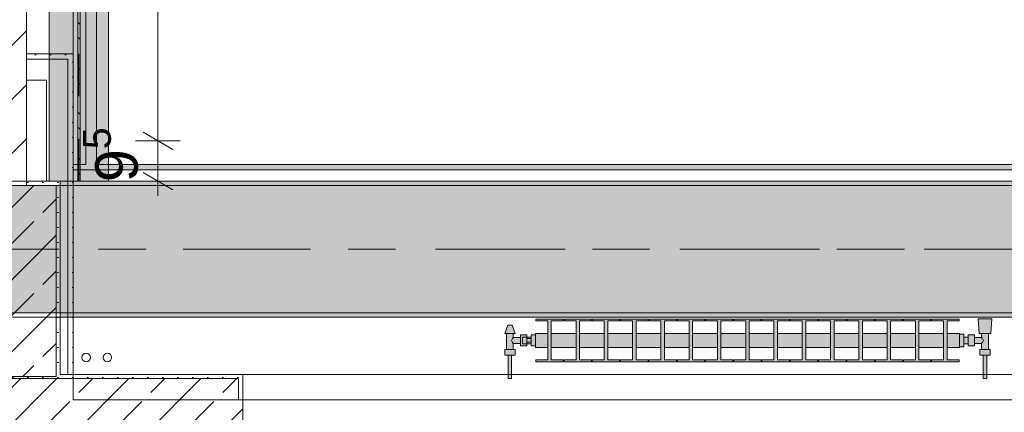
# Model space of a CAD drawing. Header units: metres. Extents: x -3.6 to 84.5, y -11 to 16.8.
# Tile 63 of 256: x 7.8 to 10.1, y 0.2 to 1.1. Entities that reach past the tile are written whole.
import ezdxf

# ---------------------------------------------------------------- set-up
doc = ezdxf.new("R2010")
doc.units = ezdxf.units.M
doc.header["$MEASUREMENT"] = 0
for name, pattern in [('Achse', [0.2, 0.1, -0.05, 0, -0.05]), ('Strichlinie doppelt', [0.546806, 0.264583, -0.105833, 0.070556, -0.105833]), ('Wipeout_Contour', [1, 0, -1])]:
    doc.linetypes.add(name, pattern=pattern)
for name, color, linetype in [('154 - Bemaßung_ Beschriftung.Ausbau - Deckenspiegel', 7, 'Continuous'), ('451 - Universal.Achsen Raster', 7, 'Continuous'), ('604 - Struktur.Wand Aussen', 7, 'Continuous'), ('605 - Struktur.Wand Innen', 7, 'Continuous'), ('607 - Struktur.Stütze', 7, 'Continuous'), ('608 - Struktur.Träger', 7, 'Continuous'), ('612 - Struktur.Stahlbau', 7, 'Continuous'), ('801 - HKLSE.Heizung_ Klima_ Lüftung', 7, 'Continuous'), ('Neubau_606 - Struktur.Wand Innen Ausbau', 7, 'Continuous'), ('Neubau_612 - Struktur.Stahlbau', 7, 'Continuous'), ('Neubau_653 - Abdeckung.TB Verkofferung', 7, 'Continuous')]:
    doc.layers.add(name, color=color, linetype=linetype)
doc.styles.add('ERSTELLTER_STIL_2', font='txt')
doc.dimstyles.new('ERSTELLTER_STIL__1', dxfattribs={"dimtxt": 0.1, "dimasz": 0.0532, "dimexe": 0.18, "dimexo": 0.0625, "dimgap": 0, "dimtad": 1, "dimzin": 0, "dimdsep": 46, "dimtxsty": 'ERSTELLTER_STIL_2', "dimblk": 'ARROWHEAD_2', "dimblk1": 'ARROWHEAD_2', "dimblk2": 'ARROWHEAD_2', "dimcen": 0.09, "dimse1": 1, "dimse2": 1, "dimclrd": 7, "dimclre": 7, "dimclrt": 7, "dimazin": 0, "dimtfac": 1, "dimtdec": 4, "dimtmove": 0, "dimatfit": 3, "dimfxl": 1, "dimtolj": 1, "dimtzin": 0, "dimarcsym": 0})
doc.dimstyles.new('ERSTELLTER_STIL__3', dxfattribs={"dimtxt": 0.1, "dimasz": 0.0532, "dimexe": 0.18, "dimexo": 0.0625, "dimgap": 0, "dimtad": 1, "dimzin": 0, "dimdsep": 46, "dimtxsty": 'ERSTELLTER_STIL_2', "dimblk": 'ARROWHEAD_2', "dimblk1": 'ARROWHEAD_2', "dimblk2": 'ARROWHEAD_2', "dimcen": 0.09, "dimse1": 1, "dimse2": 1, "dimclrd": 7, "dimclre": 7, "dimclrt": 7, "dimazin": 0, "dimtfac": 1, "dimtdec": 4, "dimtmove": 2, "dimatfit": 3, "dimfxl": 1, "dimtolj": 1, "dimtzin": 0, "dimarcsym": 0})
pattern_1 = [(45, (0, 0), (-0.01767767, 0.01767767), [0, -0.025])]
pattern_2 = [(45, (0, 0), (-0.08485281, 0.08485281), []), (45, (-0.04243, 0.04243), (-0.08485281, 0.08485281), [0.09, -0.03])]

# ---------------------------------------------------------------- blocks, each defined once
blk = doc.blocks.new('*D416')
at = {"layer": '154 - Bemaßung_ Beschriftung.Ausbau - Deckenspiegel', "color": 7, "linetype": 'Continuous', "lineweight": 5}
for p, q in [((8.085, 0.8252), (8.155, 0.7848)), ((8.12, 0.71), (8.12, 0.805)), ((8.085, 0.7302), (8.155, 0.6898)), ((8.1725, 0.71), (8.0675, 0.71)), ((8.12, 0.6758), (8.12, 0.71))]:
    blk.add_line(p, q, dxfattribs=at)
at = {"layer": '154 - Bemaßung_ Beschriftung.Ausbau - Deckenspiegel', "color": 7, "lineweight": 5, "insert": (8.1016, 0.7077), "char_height": 0.1, "attachment_point": 7, "rotation": 90, "style": 'ERSTELLTER_STIL_2'}
blk.add_mtext('\\A1;{\\pql;\\fArial|b0|i0|c0|p38;9\\fArial|b0|i0|c0|p38;\\A1{\\H.66x;\\S5^  ;}}', dxfattribs=at)
blk = doc.blocks.new('ARROWHEAD_2')
at = {"color": 0, "linetype": 'Continuous', "lineweight": 0}
for p, q in [((-0.378, -0.655), (0.378, 0.655)), ((0, 0), (-1, 0))]:
    blk.add_line(p, q, dxfattribs=at)
blk = doc.blocks.new('*D417')
at = {"layer": '154 - Bemaßung_ Beschriftung.Ausbau - Deckenspiegel', "color": 7, "linetype": 'Continuous', "lineweight": 5}
for p, q in [((8.085, 4.7852), (8.155, 4.7448)), ((8.1725, 4.765), (8.0675, 4.765)), ((8.12, 0.805), (8.12, 4.765)), ((8.085, 0.8252), (8.155, 0.7848)), ((8.1725, 0.805), (8.0675, 0.805)), ((8.12, 0.71), (8.12, 0.805))]:
    blk.add_line(p, q, dxfattribs=at)
at = {"layer": '154 - Bemaßung_ Beschriftung.Ausbau - Deckenspiegel', "color": 7, "lineweight": 5, "insert": (8.1, 2.652), "char_height": 0.1, "attachment_point": 7, "rotation": 90, "style": 'ERSTELLTER_STIL_2'}
blk.add_mtext('\\A1;{\\pql;\\fArial|b0|i0|c0|p38;3,96}', dxfattribs=at)
blk = doc.blocks.new('*D525')
at = {"layer": '154 - Bemaßung_ Beschriftung.Ausbau - Deckenspiegel', "color": 7, "linetype": 'Continuous', "lineweight": 5}
for p, q in [((3.381, 0.8252), (3.451, 0.7848)), ((3.416, 0.71), (3.416, 0.805)), ((3.381, 0.7302), (3.451, 0.6898)), ((3.4685, 0.71), (3.3635, 0.71)), ((3.416, 0.6758), (3.416, 0.71))]:
    blk.add_line(p, q, dxfattribs=at)
at = {"layer": '154 - Bemaßung_ Beschriftung.Ausbau - Deckenspiegel', "color": 7, "lineweight": 5, "insert": (3.3976, 0.5638), "char_height": 0.1, "attachment_point": 7, "rotation": 90, "style": 'ERSTELLTER_STIL_2'}
blk.add_mtext('\\A1;{\\pql;\\fArial|b0|i0|c0|p38;9\\fArial|b0|i0|c0|p38;\\A1{\\H.66x;\\S5^  ;}}', dxfattribs=at)

msp = doc.modelspace()

# ---------------------------------------------------------------- hatches: boundary and pattern name
at = {"layer": '604 - Struktur.Wand Aussen', "linetype": 'Continuous', "lineweight": 0, "true_color": 0x000000}
h = msp.add_hatch(dxfattribs=at)
h.set_pattern_fill('Beton__Stahlbeton_0001', color=18, style=0, pattern_type=2)
h.set_pattern_definition(pattern_2)
h.paths.add_polyline_path([(7.12, 0.195), (7.12, 0.125), (7.13, 0.125), (7.16, 0.125), (7.16, 0.005), (8.28, 0.005), (8.28, 0.125), (8.31, 0.125), (8.32, 0.125), (8.32, 0.195), (8.31, 0.195), (8.31, 0.245), (7.13, 0.245), (7.13, 0.195)])
h = msp.add_hatch(dxfattribs=at)
h.set_pattern_fill('Gips_0001', color=18, style=0, pattern_type=2)
h.set_pattern_definition(pattern_1)
h.paths.add_polyline_path([(7.89, 0.245), (8.31, 0.245), (8.31, 0.255), (7.89, 0.255)])
h = msp.add_hatch(dxfattribs=at)
h.set_pattern_fill('Gips_0001', color=18, style=0, pattern_type=2)
h.set_pattern_definition(pattern_1)
h.paths.add_polyline_path([(8.31, 0.195), (8.32, 0.195), (8.32, 0.255), (8.31, 0.255)])
at = {"layer": '607 - Struktur.Stütze', "linetype": 'Continuous', "lineweight": 0, "true_color": 0x000000}
h = msp.add_hatch(dxfattribs=at)
h.set_pattern_fill('Beton__Stahlbeton_0001', color=18, style=0, pattern_type=2)
h.set_pattern_definition(pattern_2)
h.paths.add_polyline_path([(7.58, 0.25), (7.88, 0.25), (7.88, 0.7), (7.58, 0.7)])
h = msp.add_hatch(dxfattribs=at)
h.set_pattern_fill('Gips_0001', color=18, style=0, pattern_type=2)
h.set_pattern_definition(pattern_1)
h.paths.add_polyline_path([(7.81, 0.7), (7.88, 0.7), (7.88, 0.255), (7.89, 0.255), (7.89, 0.71), (7.81, 0.71)])
h = msp.add_hatch(dxfattribs=at)
h.set_pattern_fill('Gips_0001', color=18, style=0, pattern_type=2)
h.set_pattern_definition(pattern_1)
h.paths.add_polyline_path([(7.57, 0.255), (7.57, 0.245), (7.89, 0.245), (7.89, 0.255), (7.88, 0.255), (7.88, 0.25), (7.58, 0.25), (7.58, 0.255)])
at = {"layer": '608 - Struktur.Träger', "linetype": 'Continuous', "lineweight": 0, "true_color": 0x000000}
h = msp.add_hatch(dxfattribs=at)
h.set_pattern_fill('Gips_0001', color=18, style=0, pattern_type=2)
h.set_pattern_definition(pattern_1)
h.paths.add_polyline_path([(7.89, 0.7), (11.17, 0.7), (11.17, 0.71), (7.89, 0.71)])
h = msp.add_hatch(dxfattribs=at)
h.set_pattern_fill('Gips_0001', color=18, style=0, pattern_type=2)
h.set_pattern_definition(pattern_1)
h.paths.add_polyline_path([(7.89, 0.4), (7.89, 0.39), (11.17, 0.39), (11.17, 0.4)])
at = {"layer": '612 - Struktur.Stahlbau', "linetype": 'Continuous', "lineweight": 0, "true_color": 0x30307f}
msp.add_hatch(color=177, dxfattribs=at).paths.add_polyline_path([(7.864, 5.19), (8.004, 5.19), (8.004, 0.71), (7.864, 0.71)])
at = {"layer": '801 - HKLSE.Heizung_ Klima_ Lüftung', "linetype": 'Continuous', "lineweight": 0, "true_color": 0x3a3a3a}
for points in [[(10.01, 0.3183), (10.01, 0.3517), (9.9808, 0.3517), (9.9808, 0.3808), (10.0092, 0.3808), (10.0092, 0.385), (9.9442, 0.385), (9.9442, 0.3808), (9.9725, 0.3808), (9.9725, 0.3517), (9.9142, 0.3517), (9.9142, 0.3808), (9.9425, 0.3808), (9.9425, 0.385), (9.8775, 0.385), (9.8775, 0.3808), (9.9058, 0.3808), (9.9058, 0.3517), (9.8475, 0.3517), (9.8475, 0.3808), (9.8758, 0.3808), (9.8758, 0.385), (9.8108, 0.385), (9.8108, 0.3808), (9.8392, 0.3808), (9.8392, 0.3517), (9.7808, 0.3517), (9.7808, 0.3808), (9.8092, 0.3808), (9.8092, 0.385), (9.7442, 0.385), (9.7442, 0.3808), (9.7725, 0.3808), (9.7725, 0.3517), (9.7142, 0.3517), (9.7142, 0.3808), (9.7425, 0.3808), (9.7425, 0.385), (9.6775, 0.385), (9.6775, 0.3808), (9.7058, 0.3808), (9.7058, 0.3517), (9.6475, 0.3517), (9.6475, 0.3808), (9.6758, 0.3808), (9.6758, 0.385), (9.6108, 0.385), (9.6108, 0.3808), (9.6392, 0.3808), (9.6392, 0.3517), (9.5808, 0.3517), (9.5808, 0.3808), (9.6092, 0.3808), (9.6092, 0.385), (9.5442, 0.385), (9.5442, 0.3808), (9.5725, 0.3808), (9.5725, 0.3517), (9.5142, 0.3517), (9.5142, 0.3808), (9.5425, 0.3808), (9.5425, 0.385), (9.4775, 0.385), (9.4775, 0.3808), (9.5058, 0.3808), (9.5058, 0.3517), (9.4475, 0.3517), (9.4475, 0.3808), (9.4758, 0.3808), (9.4758, 0.385), (9.4108, 0.385), (9.4108, 0.3808), (9.4392, 0.3808), (9.4392, 0.3517), (9.3808, 0.3517), (9.3808, 0.3808), (9.4092, 0.3808), (9.4092, 0.385), (9.3442, 0.385), (9.3442, 0.3808), (9.3725, 0.3808), (9.3725, 0.3517), (9.3142, 0.3517), (9.3142, 0.3808), (9.3425, 0.3808), (9.3425, 0.385), (9.2775, 0.385), (9.2775, 0.3808), (9.3058, 0.3808), (9.3058, 0.3517), (9.2475, 0.3517), (9.2475, 0.3808), (9.2758, 0.3808), (9.2758, 0.385), (9.2108, 0.385), (9.2108, 0.3808), (9.2392, 0.3808), (9.2392, 0.3517), (9.1808, 0.3517), (9.1808, 0.3808), (9.2092, 0.3808), (9.2092, 0.385), (9.1442, 0.385), (9.1442, 0.3808), (9.1725, 0.3808), (9.1725, 0.3517), (9.1142, 0.3517), (9.1142, 0.3808), (9.1425, 0.3808), (9.1425, 0.385), (9.0775, 0.385), (9.0775, 0.3808), (9.1058, 0.3808), (9.1058, 0.3517), (9.0475, 0.3517), (9.0475, 0.3808), (9.0758, 0.3808), (9.0758, 0.385), (9.0108, 0.385), (9.0108, 0.3808), (9.0392, 0.3808), (9.0392, 0.3517), (9.01, 0.3517), (9.01, 0.3183), (9.0392, 0.3183), (9.0392, 0.2892), (9.0108, 0.2892), (9.0108, 0.285), (9.0758, 0.285), (9.0758, 0.2892), (9.0475, 0.2892), (9.0475, 0.3183), (9.1058, 0.3183), (9.1058, 0.2892), (9.0775, 0.2892), (9.0775, 0.285), (9.1425, 0.285), (9.1425, 0.2892), (9.1142, 0.2892), (9.1142, 0.3183), (9.1725, 0.3183), (9.1725, 0.2892), (9.1442, 0.2892), (9.1442, 0.285), (9.2092, 0.285), (9.2092, 0.2892), (9.1808, 0.2892), (9.1808, 0.3183), (9.2392, 0.3183), (9.2392, 0.2892), (9.2108, 0.2892), (9.2108, 0.285), (9.2758, 0.285), (9.2758, 0.2892), (9.2475, 0.2892), (9.2475, 0.3183), (9.3058, 0.3183), (9.3058, 0.2892), (9.2775, 0.2892), (9.2775, 0.285), (9.3425, 0.285), (9.3425, 0.2892), (9.3142, 0.2892), (9.3142, 0.3183), (9.3725, 0.3183), (9.3725, 0.2892), (9.3442, 0.2892), (9.3442, 0.285), (9.4092, 0.285), (9.4092, 0.2892), (9.3808, 0.2892), (9.3808, 0.3183), (9.4392, 0.3183), (9.4392, 0.2892), (9.4108, 0.2892), (9.4108, 0.285), (9.4758, 0.285), (9.4758, 0.2892), (9.4475, 0.2892), (9.4475, 0.3183), (9.5058, 0.3183), (9.5058, 0.2892), (9.4775, 0.2892), (9.4775, 0.285), (9.5425, 0.285), (9.5425, 0.2892), (9.5142, 0.2892), (9.5142, 0.3183), (9.5725, 0.3183), (9.5725, 0.2892), (9.5442, 0.2892), (9.5442, 0.285), (9.6092, 0.285), (9.6092, 0.2892), (9.5808, 0.2892), (9.5808, 0.3183), (9.6392, 0.3183), (9.6392, 0.2892), (9.6108, 0.2892), (9.6108, 0.285), (9.6758, 0.285), (9.6758, 0.2892), (9.6475, 0.2892), (9.6475, 0.3183), (9.7058, 0.3183), (9.7058, 0.2892), (9.6775, 0.2892), (9.6775, 0.285), (9.7425, 0.285), (9.7425, 0.2892), (9.7142, 0.2892), (9.7142, 0.3183), (9.7725, 0.3183), (9.7725, 0.2892), (9.7442, 0.2892), (9.7442, 0.285), (9.8092, 0.285), (9.8092, 0.2892), (9.7808, 0.2892), (9.7808, 0.3183), (9.8392, 0.3183), (9.8392, 0.2892), (9.8108, 0.2892), (9.8108, 0.285), (9.8758, 0.285), (9.8758, 0.2892), (9.8475, 0.2892), (9.8475, 0.3183), (9.9058, 0.3183), (9.9058, 0.2892), (9.8775, 0.2892), (9.8775, 0.285), (9.9425, 0.285), (9.9425, 0.2892), (9.9142, 0.2892), (9.9142, 0.3183), (9.9725, 0.3183), (9.9725, 0.2892), (9.9442, 0.2892), (9.9442, 0.285), (10.0092, 0.285), (10.0092, 0.2892), (9.9808, 0.2892), (9.9808, 0.3183)], [(10.01, 0.3497), (10.01, 0.3203), (10.02, 0.3203), (10.02, 0.327), (10.03, 0.327), (10.03, 0.322), (10.045, 0.322), (10.045, 0.328), (10.062, 0.328), (10.062, 0.314), (10.058, 0.314), (10.058, 0.3), (10.066, 0.3), (10.066, 0.245), (10.074, 0.245), (10.074, 0.3), (10.082, 0.3), (10.082, 0.314), (10.078, 0.314), (10.078, 0.351), (10.084, 0.351), (10.086, 0.386), (10.054, 0.386), (10.056, 0.351), (10.062, 0.351), (10.062, 0.342), (10.045, 0.342), (10.045, 0.348), (10.03, 0.348), (10.03, 0.343), (10.02, 0.343), (10.02, 0.3497)], [(9.01, 0.348), (9, 0.348), (9, 0.343), (8.99, 0.343), (8.99, 0.348), (8.975, 0.348), (8.975, 0.342), (8.958, 0.342), (8.958, 0.351), (8.962, 0.351), (8.955, 0.371), (8.945, 0.371), (8.938, 0.351), (8.942, 0.351), (8.942, 0.314), (8.938, 0.314), (8.938, 0.3), (8.946, 0.3), (8.946, 0.245), (8.954, 0.245), (8.954, 0.3), (8.962, 0.3), (8.962, 0.314), (8.958, 0.314), (8.958, 0.328), (8.975, 0.328), (8.975, 0.322), (8.99, 0.322), (8.99, 0.327), (9, 0.327), (9, 0.322), (9.01, 0.322)]]:
    msp.add_hatch(color=250, dxfattribs=at).paths.add_polyline_path(points)
at = {"layer": 'Neubau_606 - Struktur.Wand Innen Ausbau', "linetype": 'Continuous', "lineweight": 0, "true_color": 0x000000}
h = msp.add_hatch(dxfattribs=at)
h.set_pattern_fill('Gips_0001', color=18, style=0, pattern_type=2)
h.set_pattern_definition(pattern_1)
h.paths.add_polyline_path([(7.9075, 1.01), (7.9075, 0.9975), (7.92, 1.01)])
h = msp.add_hatch(dxfattribs=at)
h.set_pattern_fill('Gips_0001', color=18, style=0, pattern_type=2)
h.set_pattern_definition(pattern_1)
h.paths.add_polyline_path([(7.9075, 0.9975), (7.92, 0.9975), (7.92, 1.01)])
h = msp.add_hatch(dxfattribs=at)
h.set_pattern_fill('Gips_0001', color=18, style=0, pattern_type=2)
h.set_pattern_definition(pattern_1)
h.paths.add_polyline_path([(7.9075, 0.9975), (7.9075, 0.255), (7.92, 0.255), (7.92, 0.9975)])
at = {"layer": 'Neubau_612 - Struktur.Stahlbau', "linetype": 'Continuous', "lineweight": 0, "true_color": 0x000000}
h = msp.add_hatch(dxfattribs=at)
h.set_pattern_fill('Metall__Stahl_0001', color=18, style=0, pattern_type=2)
h.set_pattern_definition([(135, (0, 0), (0.053033, 0.053033), []), (135, (-0.01768, -0.01768), (0.053033, 0.053033), [])])
h.paths.add_polyline_path([(7.9367, 0.71), (7.9367, 5.19), (7.9312, 5.19), (7.9312, 0.71)])
at = {"layer": 'Neubau_653 - Abdeckung.TB Verkofferung', "linetype": 'Continuous', "lineweight": 0, "true_color": 0x000000}
h = msp.add_hatch(dxfattribs=at)
h.set_pattern_fill('Gips_0001', color=18, style=0, pattern_type=2)
h.set_pattern_definition(pattern_1)
h.paths.add_polyline_path([(7.95, 0.7495), (7.975, 0.7495), (7.975, 5.0505), (7.95, 5.0505)])
h = msp.add_hatch(dxfattribs=at)
h.set_pattern_fill('Gips_0001', color=18, style=0, pattern_type=2)
h.set_pattern_definition(pattern_1)
h.paths.add_polyline_path([(7.92, 0.737), (11.27, 0.737), (11.27, 0.7495), (7.92, 0.7495)])

# ---------------------------------------------------------------- linework, layer by layer
at = {"layer": '451 - Universal.Achsen Raster', "color": 160, "linetype": 'Strichlinie doppelt', "lineweight": 9, "true_color": 0x3232ff}
msp.add_line((64.935, 0.55), (-3.175, 0.55), dxfattribs=at)
at = {"layer": '604 - Struktur.Wand Aussen', "color": 7, "linetype": 'Continuous', "lineweight": 13}
for p, q in [((8.31, 0.245), (7.13, 0.245)), ((8.31, 0.245), (8.31, 0.195)), ((10.72, 0.255), (8.32, 0.255)), ((8.32, 0.125), (8.32, 0.195))]:
    msp.add_line(p, q, dxfattribs=at)
at = {"layer": '604 - Struktur.Wand Aussen', "color": 7, "linetype": 'Continuous', "lineweight": 5}
for p, q in [((8.31, 0.255), (8.32, 0.255)), ((8.32, 0.245), (8.32, 0.255)), ((8.32, 0.195), (8.32, 0.245)), ((8.31, 0.195), (8.32, 0.195))]:
    msp.add_line(p, q, dxfattribs=at)
at = {"layer": '604 - Struktur.Wand Aussen', "color": 7, "linetype": 'Continuous', "lineweight": 5, "flags": 128}
msp.add_lwpolyline([(8.31, 0.255), (7.89, 0.255)], dxfattribs=at)
at = {"layer": '607 - Struktur.Stütze', "color": 7, "linetype": 'Continuous', "lineweight": 13, "flags": 128}
msp.add_lwpolyline([(7.58, 0.25), (7.88, 0.25), (7.88, 0.7), (7.58, 0.7)], close=True, dxfattribs=at)
at = {"layer": '607 - Struktur.Stütze', "color": 7, "linetype": 'Continuous', "lineweight": 5, "flags": 128}
msp.add_lwpolyline([(7.89, 0.255), (7.89, 0.71), (7.81, 0.71)], dxfattribs=at)
at = {"layer": '608 - Struktur.Träger', "color": 7, "linetype": 'Continuous', "lineweight": 5}
for p, q in [((7.89, 0.71), (7.89, 0.7)), ((11.17, 0.71), (7.89, 0.71)), ((7.89, 0.4), (7.89, 0.39)), ((11.17, 0.39), (7.89, 0.39))]:
    msp.add_line(p, q, dxfattribs=at)
at = {"layer": '608 - Struktur.Träger', "color": 7, "linetype": 'Continuous', "lineweight": 13}
for p, q in [((11.17, 0.7), (7.89, 0.7)), ((0.38, 0.39), (61.88, 0.39))]:
    msp.add_line(p, q, dxfattribs=at)
at = {"layer": '608 - Struktur.Träger', "color": 7, "linetype": 'Achse', "lineweight": 9}
msp.add_line((0.38, 0.55), (61.88, 0.55), dxfattribs=at)
at = {"layer": '608 - Struktur.Träger', "color": 7, "linetype": 'Continuous', "lineweight": 13, "flags": 128}
msp.add_lwpolyline([(15.09, 0.4), (14.77, 0.4), (11.49, 0.4), (11.17, 0.4), (7.89, 0.4), (7.57, 0.4), (4.29, 0.4), (3.97, 0.4), (0.69, 0.4), (0.38, 0.4)], dxfattribs=at)
at = {"layer": '801 - HKLSE.Heizung_ Klima_ Lüftung', "color": 7, "linetype": 'Continuous', "lineweight": 5, "true_color": 0xebebeb}
for p, q in [((9.0758, 0.385), (9.0108, 0.385)), ((9.0758, 0.385), (9.0108, 0.385)), ((9.0108, 0.385), (9.0108, 0.3808)), ((9.0108, 0.3808), (9.0392, 0.3808)), ((9.0392, 0.3808), (9.0392, 0.2892)), ((9.0475, 0.2892), (9.0475, 0.3808)), ((9.0475, 0.3808), (9.0758, 0.3808)), ((9.0758, 0.3808), (9.0758, 0.385)), ((9.0758, 0.3808), (9.0758, 0.385)), ((9.1425, 0.385), (9.0775, 0.385)), ((9.0775, 0.385), (9.0775, 0.3808)), ((9.1425, 0.385), (9.0775, 0.385)), ((9.0775, 0.385), (9.0775, 0.3808)), ((9.0775, 0.3808), (9.1058, 0.3808)), ((9.1058, 0.3808), (9.1058, 0.2892)), ((9.1142, 0.2892), (9.1142, 0.3808)), ((9.1142, 0.3808), (9.1425, 0.3808)), ((9.1425, 0.3808), (9.1425, 0.385)), ((9.1425, 0.3808), (9.1425, 0.385)), ((9.2092, 0.385), (9.1442, 0.385)), ((9.2092, 0.385), (9.1442, 0.385)), ((9.1442, 0.385), (9.1442, 0.3808)), ((9.1442, 0.3808), (9.1725, 0.3808)), ((9.1725, 0.3808), (9.1725, 0.2892)), ((9.1808, 0.2892), (9.1808, 0.3808)), ((9.1808, 0.3808), (9.2092, 0.3808)), ((9.2092, 0.3808), (9.2092, 0.385)), ((9.2092, 0.3808), (9.2092, 0.385)), ((9.2758, 0.385), (9.2108, 0.385)), ((9.2108, 0.385), (9.2108, 0.3808)), ((9.2758, 0.385), (9.2108, 0.385)), ((9.2108, 0.385), (9.2108, 0.3808)), ((9.2108, 0.3808), (9.2392, 0.3808)), ((9.2392, 0.3808), (9.2392, 0.2892)), ((9.2475, 0.2892), (9.2475, 0.3808)), ((9.2475, 0.3808), (9.2758, 0.3808)), ((9.2758, 0.3808), (9.2758, 0.385)), ((9.3425, 0.385), (9.2775, 0.385)), ((9.3425, 0.385), (9.2775, 0.385)), ((9.2775, 0.385), (9.2775, 0.3808)), ((9.2775, 0.3808), (9.3058, 0.3808)), ((9.3058, 0.3808), (9.3058, 0.2892)), ((9.3142, 0.2892), (9.3142, 0.3808)), ((9.3142, 0.3808), (9.3425, 0.3808)), ((9.3425, 0.3808), (9.3425, 0.385)), ((9.4092, 0.385), (9.3442, 0.385)), ((9.4092, 0.385), (9.3442, 0.385)), ((9.3442, 0.385), (9.3442, 0.3808)), ((9.3442, 0.3808), (9.3725, 0.3808)), ((9.3725, 0.3808), (9.3725, 0.2892)), ((9.3808, 0.2892), (9.3808, 0.3808)), ((9.3808, 0.3808), (9.4092, 0.3808)), ((9.4092, 0.3808), (9.4092, 0.385)), ((9.4092, 0.3808), (9.4092, 0.385)), ((9.4758, 0.385), (9.4108, 0.385)), ((9.4108, 0.385), (9.4108, 0.3808)), ((9.4758, 0.385), (9.4108, 0.385)), ((9.4108, 0.385), (9.4108, 0.3808)), ((9.4108, 0.3808), (9.4392, 0.3808)), ((9.4392, 0.3808), (9.4392, 0.2892)), ((9.4475, 0.2892), (9.4475, 0.3808)), ((9.4475, 0.3808), (9.4758, 0.3808)), ((9.4758, 0.3808), (9.4758, 0.385)), ((9.5425, 0.385), (9.4775, 0.385)), ((9.4775, 0.385), (9.4775, 0.3808)), ((9.5425, 0.385), (9.4775, 0.385)), ((9.4775, 0.385), (9.4775, 0.3808)), ((9.4775, 0.3808), (9.5058, 0.3808)), ((9.5058, 0.3808), (9.5058, 0.2892)), ((9.5142, 0.2892), (9.5142, 0.3808)), ((9.5142, 0.3808), (9.5425, 0.3808)), ((9.5425, 0.3808), (9.5425, 0.385)), ((9.6092, 0.385), (9.5442, 0.385)), ((9.6092, 0.385), (9.5442, 0.385)), ((9.5442, 0.385), (9.5442, 0.3808)), ((9.5442, 0.3808), (9.5725, 0.3808)), ((9.5725, 0.3808), (9.5725, 0.2892)), ((9.5808, 0.2892), (9.5808, 0.3808)), ((9.5808, 0.3808), (9.6092, 0.3808)), ((9.6092, 0.3808), (9.6092, 0.385)), ((9.6092, 0.3808), (9.6092, 0.385)), ((9.6758, 0.385), (9.6108, 0.385)), ((9.6758, 0.385), (9.6108, 0.385)), ((9.6108, 0.385), (9.6108, 0.3808)), ((9.6108, 0.3808), (9.6392, 0.3808)), ((9.6392, 0.3808), (9.6392, 0.2892)), ((9.6475, 0.2892), (9.6475, 0.3808)), ((9.6475, 0.3808), (9.6758, 0.3808)), ((9.6758, 0.3808), (9.6758, 0.385)), ((9.7425, 0.385), (9.6775, 0.385)), ((9.6775, 0.385), (9.6775, 0.3808)), ((9.7425, 0.385), (9.6775, 0.385)), ((9.6775, 0.385), (9.6775, 0.3808)), ((9.6775, 0.3808), (9.7058, 0.3808)), ((9.7058, 0.3808), (9.7058, 0.2892)), ((9.7142, 0.2892), (9.7142, 0.3808)), ((9.7142, 0.3808), (9.7425, 0.3808)), ((9.7425, 0.3808), (9.7425, 0.385)), ((9.7425, 0.3808), (9.7425, 0.385)), ((9.8092, 0.385), (9.7442, 0.385)), ((9.8092, 0.385), (9.7442, 0.385)), ((9.7442, 0.385), (9.7442, 0.3808)), ((9.7442, 0.3808), (9.7725, 0.3808)), ((9.7725, 0.3808), (9.7725, 0.2892)), ((9.7808, 0.2892), (9.7808, 0.3808)), ((9.7808, 0.3808), (9.8092, 0.3808)), ((9.8092, 0.3808), (9.8092, 0.385)), ((9.8758, 0.385), (9.8108, 0.385)), ((9.8108, 0.385), (9.8108, 0.3808)), ((9.8758, 0.385), (9.8108, 0.385)), ((9.8108, 0.385), (9.8108, 0.3808)), ((9.8108, 0.3808), (9.8392, 0.3808)), ((9.8392, 0.3808), (9.8392, 0.2892)), ((9.8475, 0.2892), (9.8475, 0.3808)), ((9.8475, 0.3808), (9.8758, 0.3808)), ((9.8758, 0.3808), (9.8758, 0.385)), ((9.9425, 0.385), (9.8775, 0.385)), ((9.8775, 0.385), (9.8775, 0.3808)), ((9.9425, 0.385), (9.8775, 0.385)), ((9.8775, 0.385), (9.8775, 0.3808)), ((9.8775, 0.3808), (9.9058, 0.3808)), ((9.9058, 0.3808), (9.9058, 0.2892)), ((9.9142, 0.2892), (9.9142, 0.3808)), ((9.9142, 0.3808), (9.9425, 0.3808)), ((9.9425, 0.3808), (9.9425, 0.385)), ((9.9425, 0.3808), (9.9425, 0.385)), ((10.0092, 0.385), (9.9442, 0.385)), ((10.0092, 0.385), (9.9442, 0.385)), ((9.9442, 0.385), (9.9442, 0.3808)), ((9.9442, 0.3808), (9.9725, 0.3808)), ((9.9725, 0.3808), (9.9725, 0.2892)), ((9.9808, 0.2892), (9.9808, 0.3808)), ((9.9808, 0.3808), (10.0092, 0.3808)), ((10.0092, 0.3808), (10.0092, 0.385)), ((10.0092, 0.3808), (10.0092, 0.385)), ((10.0587, 0.386), (10.054, 0.386)), ((10.054, 0.386), (10.0587, 0.386)), ((10.056, 0.351), (10.054, 0.386)), ((10.0587, 0.386), (10.07, 0.386)), ((10.07, 0.386), (10.0587, 0.386)), ((10.07, 0.386), (10.0813, 0.386)), ((10.0813, 0.386), (10.07, 0.386)), ((10.0813, 0.386), (10.086, 0.386)), ((10.086, 0.386), (10.0813, 0.386)), ((10.084, 0.351), (10.086, 0.386)), ((8.938, 0.351), (8.945, 0.371)), ((8.9415, 0.351), (8.938, 0.351)), ((8.95, 0.351), (8.9415, 0.351)), ((8.942, 0.314), (8.942, 0.351)), ((8.9465, 0.371), (8.945, 0.371)), ((8.95, 0.371), (8.9465, 0.371)), ((8.9535, 0.371), (8.95, 0.371)), ((8.9585, 0.351), (8.95, 0.351)), ((8.955, 0.371), (8.9535, 0.371)), ((8.962, 0.351), (8.955, 0.371)), ((8.958, 0.342), (8.958, 0.351)), ((8.962, 0.351), (8.9585, 0.351)), ((9.01, 0.3468), (9.01, 0.3517)), ((9.0392, 0.3517), (9.01, 0.3517)), ((9.1058, 0.3517), (9.0475, 0.3517)), ((9.1725, 0.3517), (9.1142, 0.3517)), ((9.2392, 0.3517), (9.1808, 0.3517)), ((9.3058, 0.3517), (9.2475, 0.3517)), ((9.3725, 0.3517), (9.3142, 0.3517)), ((9.4392, 0.3517), (9.3808, 0.3517)), ((9.5058, 0.3517), (9.4475, 0.3517)), ((9.5725, 0.3517), (9.5142, 0.3517)), ((9.6392, 0.3517), (9.5808, 0.3517)), ((9.7058, 0.3517), (9.6475, 0.3517)), ((9.7725, 0.3517), (9.7142, 0.3517)), ((9.8392, 0.3517), (9.7808, 0.3517)), ((9.9058, 0.3517), (9.8475, 0.3517)), ((9.9725, 0.3517), (9.9142, 0.3517)), ((10.01, 0.3517), (9.9808, 0.3517)), ((10.01, 0.3468), (10.01, 0.3517)), ((10.02, 0.3497), (10.01, 0.3497)), ((10.02, 0.3497), (10.01, 0.3497)), ((10.02, 0.3497), (10.01, 0.3497)), ((10.02, 0.3497), (10.01, 0.3497)), ((10.02, 0.335), (10.02, 0.3497)), ((10.02, 0.335), (10.02, 0.3497)), ((10.056, 0.351), (10.0601, 0.351)), ((10.0601, 0.351), (10.07, 0.351)), ((10.062, 0.342), (10.062, 0.351)), ((10.07, 0.351), (10.0799, 0.351)), ((10.078, 0.314), (10.078, 0.351)), ((10.0799, 0.351), (10.084, 0.351)), ((8.9539, 0.335), (8.9553, 0.3379)), ((8.9553, 0.3321), (8.9539, 0.335)), ((8.9558, 0.3389), (8.9563, 0.3399)), ((8.9563, 0.3301), (8.9558, 0.3311)), ((8.9563, 0.3399), (8.958, 0.342)), ((8.958, 0.328), (8.9563, 0.3301)), ((8.958, 0.342), (8.975, 0.342)), ((8.958, 0.314), (8.958, 0.328)), ((8.958, 0.328), (8.975, 0.328)), ((8.975, 0.3415), (8.975, 0.348)), ((8.975, 0.348), (8.99, 0.348)), ((8.975, 0.3285), (8.975, 0.3415)), ((8.975, 0.322), (8.975, 0.3285)), ((8.98, 0.3407), (8.98, 0.343)), ((8.99, 0.343), (8.98, 0.343)), ((8.98, 0.335), (8.98, 0.3407)), ((8.98, 0.3293), (8.98, 0.335)), ((8.98, 0.327), (8.98, 0.3293)), ((8.99, 0.327), (8.98, 0.327)), ((8.99, 0.3415), (8.99, 0.348)), ((8.99, 0.348), (8.99, 0.343)), ((8.99, 0.3407), (8.99, 0.343)), ((8.99, 0.3407), (8.99, 0.343)), ((8.99, 0.343), (9, 0.343)), ((8.99, 0.3393), (8.99, 0.3415)), ((8.99, 0.335), (8.99, 0.3407)), ((8.99, 0.3393), (8.99, 0.3407)), ((8.99, 0.335), (8.99, 0.3393)), ((9, 0.3393), (8.99, 0.3393)), ((8.99, 0.3307), (8.99, 0.335)), ((8.99, 0.3293), (8.99, 0.335)), ((9, 0.3307), (8.99, 0.3307)), ((8.99, 0.3285), (8.99, 0.3307)), ((8.99, 0.3293), (8.99, 0.3307)), ((8.99, 0.327), (8.99, 0.3293)), ((8.99, 0.327), (8.99, 0.3293)), ((8.99, 0.322), (8.99, 0.3285)), ((8.99, 0.327), (8.99, 0.322)), ((8.99, 0.327), (9, 0.327)), ((9.01, 0.348), (9, 0.348)), ((9.01, 0.348), (9, 0.348)), ((9, 0.335), (9, 0.348)), ((9.01, 0.348), (9, 0.348)), ((9.01, 0.348), (9, 0.348)), ((9, 0.322), (9, 0.335)), ((9.01, 0.335), (9.01, 0.3468)), ((9.01, 0.3232), (9.01, 0.335)), ((10.01, 0.335), (10.01, 0.3468)), ((10.01, 0.3232), (10.01, 0.335)), ((10.02, 0.3407), (10.02, 0.343)), ((10.03, 0.343), (10.02, 0.343)), ((10.02, 0.335), (10.02, 0.3407)), ((10.02, 0.3203), (10.02, 0.335)), ((10.02, 0.3203), (10.02, 0.335)), ((10.02, 0.3293), (10.02, 0.335)), ((10.02, 0.327), (10.02, 0.3293)), ((10.03, 0.327), (10.02, 0.327)), ((10.03, 0.3415), (10.03, 0.348)), ((10.045, 0.348), (10.03, 0.348)), ((10.03, 0.3285), (10.03, 0.3415)), ((10.03, 0.322), (10.03, 0.3285)), ((10.045, 0.3415), (10.045, 0.348)), ((10.062, 0.342), (10.045, 0.342)), ((10.045, 0.3285), (10.045, 0.3415)), ((10.045, 0.322), (10.045, 0.3285)), ((10.062, 0.328), (10.045, 0.328)), ((10.0637, 0.3399), (10.062, 0.342)), ((10.062, 0.328), (10.0637, 0.3301)), ((10.062, 0.314), (10.062, 0.328)), ((10.0642, 0.3389), (10.0637, 0.3399)), ((10.0637, 0.3301), (10.0642, 0.3311)), ((10.0661, 0.335), (10.0647, 0.3379)), ((10.0647, 0.3321), (10.0661, 0.335)), ((8.944, 0.314), (8.938, 0.314)), ((8.938, 0.3), (8.938, 0.314)), ((8.956, 0.314), (8.944, 0.314)), ((8.962, 0.314), (8.956, 0.314)), ((8.962, 0.3), (8.962, 0.314)), ((8.975, 0.322), (8.99, 0.322)), ((9.01, 0.322), (9, 0.322)), ((9.01, 0.3183), (9.01, 0.3232)), ((9.0392, 0.3183), (9.01, 0.3183)), ((9.1058, 0.3183), (9.0475, 0.3183)), ((9.1725, 0.3183), (9.1142, 0.3183)), ((9.2392, 0.3183), (9.1808, 0.3183)), ((9.3058, 0.3183), (9.2475, 0.3183)), ((9.3725, 0.3183), (9.3142, 0.3183)), ((9.4392, 0.3183), (9.3808, 0.3183)), ((9.5058, 0.3183), (9.4475, 0.3183)), ((9.5725, 0.3183), (9.5142, 0.3183)), ((9.6392, 0.3183), (9.5808, 0.3183)), ((9.7058, 0.3183), (9.6475, 0.3183)), ((9.7725, 0.3183), (9.7142, 0.3183)), ((9.8392, 0.3183), (9.7808, 0.3183)), ((9.9058, 0.3183), (9.8475, 0.3183)), ((9.9725, 0.3183), (9.9142, 0.3183)), ((10.01, 0.3183), (9.9808, 0.3183)), ((10.01, 0.3183), (10.01, 0.3232)), ((10.02, 0.3203), (10.01, 0.3203)), ((10.02, 0.3203), (10.01, 0.3203)), ((10.045, 0.322), (10.03, 0.322)), ((10.058, 0.314), (10.064, 0.314)), ((10.058, 0.3), (10.058, 0.314)), ((10.064, 0.314), (10.076, 0.314)), ((10.076, 0.314), (10.082, 0.314)), ((10.082, 0.3), (10.082, 0.314)), ((8.944, 0.3), (8.938, 0.3)), ((8.956, 0.3), (8.944, 0.3)), ((8.946, 0.245), (8.946, 0.3)), ((8.9472, 0.3), (8.946, 0.3)), ((8.95, 0.3), (8.9472, 0.3)), ((8.9528, 0.3), (8.95, 0.3)), ((8.954, 0.3), (8.9528, 0.3)), ((8.954, 0.245), (8.954, 0.3)), ((8.962, 0.3), (8.956, 0.3)), ((9.0392, 0.2892), (9.0108, 0.2892)), ((9.0108, 0.2892), (9.0108, 0.285)), ((9.0108, 0.285), (9.0758, 0.285)), ((9.0758, 0.2892), (9.0475, 0.2892)), ((9.0758, 0.285), (9.0758, 0.2892)), ((9.0758, 0.285), (9.0758, 0.2892)), ((9.0775, 0.2892), (9.0775, 0.285)), ((9.1058, 0.2892), (9.0775, 0.2892)), ((9.0775, 0.2892), (9.0775, 0.285)), ((9.0775, 0.285), (9.1425, 0.285)), ((9.1425, 0.2892), (9.1142, 0.2892)), ((9.1425, 0.285), (9.1425, 0.2892)), ((9.1425, 0.285), (9.1425, 0.2892)), ((9.1725, 0.2892), (9.1442, 0.2892)), ((9.1442, 0.2892), (9.1442, 0.285)), ((9.1442, 0.285), (9.2092, 0.285)), ((9.2092, 0.2892), (9.1808, 0.2892)), ((9.2092, 0.285), (9.2092, 0.2892)), ((9.2092, 0.285), (9.2092, 0.2892)), ((9.2108, 0.2892), (9.2108, 0.285)), ((9.2392, 0.2892), (9.2108, 0.2892)), ((9.2108, 0.2892), (9.2108, 0.285)), ((9.2108, 0.285), (9.2758, 0.285)), ((9.2758, 0.2892), (9.2475, 0.2892)), ((9.2758, 0.285), (9.2758, 0.2892)), ((9.3058, 0.2892), (9.2775, 0.2892)), ((9.2775, 0.2892), (9.2775, 0.285)), ((9.2775, 0.285), (9.3425, 0.285)), ((9.3425, 0.2892), (9.3142, 0.2892)), ((9.3425, 0.285), (9.3425, 0.2892)), ((9.3725, 0.2892), (9.3442, 0.2892)), ((9.3442, 0.2892), (9.3442, 0.285)), ((9.3442, 0.285), (9.4092, 0.285)), ((9.4092, 0.2892), (9.3808, 0.2892)), ((9.4092, 0.285), (9.4092, 0.2892)), ((9.4092, 0.285), (9.4092, 0.2892)), ((9.4108, 0.2892), (9.4108, 0.285)), ((9.4392, 0.2892), (9.4108, 0.2892)), ((9.4108, 0.2892), (9.4108, 0.285)), ((9.4108, 0.285), (9.4758, 0.285)), ((9.4758, 0.2892), (9.4475, 0.2892)), ((9.4758, 0.285), (9.4758, 0.2892)), ((9.4775, 0.2892), (9.4775, 0.285)), ((9.5058, 0.2892), (9.4775, 0.2892)), ((9.4775, 0.2892), (9.4775, 0.285)), ((9.4775, 0.285), (9.5425, 0.285)), ((9.5425, 0.2892), (9.5142, 0.2892)), ((9.5425, 0.285), (9.5425, 0.2892)), ((9.5725, 0.2892), (9.5442, 0.2892)), ((9.5442, 0.2892), (9.5442, 0.285)), ((9.5442, 0.285), (9.6092, 0.285)), ((9.6092, 0.2892), (9.5808, 0.2892)), ((9.6092, 0.285), (9.6092, 0.2892)), ((9.6092, 0.285), (9.6092, 0.2892)), ((9.6392, 0.2892), (9.6108, 0.2892)), ((9.6108, 0.2892), (9.6108, 0.285)), ((9.6108, 0.285), (9.6758, 0.285)), ((9.6758, 0.2892), (9.6475, 0.2892)), ((9.6758, 0.285), (9.6758, 0.2892)), ((9.6775, 0.2892), (9.6775, 0.285)), ((9.7058, 0.2892), (9.6775, 0.2892)), ((9.6775, 0.2892), (9.6775, 0.285)), ((9.6775, 0.285), (9.7425, 0.285)), ((9.7425, 0.2892), (9.7142, 0.2892)), ((9.7425, 0.285), (9.7425, 0.2892)), ((9.7425, 0.285), (9.7425, 0.2892)), ((9.7725, 0.2892), (9.7442, 0.2892)), ((9.7442, 0.2892), (9.7442, 0.285)), ((9.7442, 0.285), (9.8092, 0.285)), ((9.8092, 0.2892), (9.7808, 0.2892)), ((9.8092, 0.285), (9.8092, 0.2892)), ((9.8108, 0.2892), (9.8108, 0.285)), ((9.8392, 0.2892), (9.8108, 0.2892)), ((9.8108, 0.2892), (9.8108, 0.285)), ((9.8108, 0.285), (9.8758, 0.285)), ((9.8758, 0.2892), (9.8475, 0.2892)), ((9.8758, 0.285), (9.8758, 0.2892)), ((9.8775, 0.2892), (9.8775, 0.285)), ((9.9058, 0.2892), (9.8775, 0.2892)), ((9.8775, 0.2892), (9.8775, 0.285)), ((9.8775, 0.285), (9.9425, 0.285)), ((9.9425, 0.2892), (9.9142, 0.2892)), ((9.9425, 0.285), (9.9425, 0.2892)), ((9.9425, 0.285), (9.9425, 0.2892)), ((9.9725, 0.2892), (9.9442, 0.2892)), ((9.9442, 0.2892), (9.9442, 0.285)), ((9.9442, 0.285), (10.0092, 0.285)), ((10.0092, 0.2892), (9.9808, 0.2892)), ((10.0092, 0.285), (10.0092, 0.2892)), ((10.0092, 0.285), (10.0092, 0.2892)), ((10.058, 0.3), (10.064, 0.3)), ((10.064, 0.3), (10.076, 0.3)), ((10.066, 0.245), (10.066, 0.3)), ((10.066, 0.3), (10.0672, 0.3)), ((10.0672, 0.3), (10.07, 0.3)), ((10.07, 0.3), (10.0728, 0.3)), ((10.0728, 0.3), (10.074, 0.3)), ((10.074, 0.245), (10.074, 0.3)), ((10.076, 0.3), (10.082, 0.3)), ((8.9472, 0.245), (8.946, 0.245)), ((8.95, 0.245), (8.9472, 0.245)), ((8.9528, 0.245), (8.95, 0.245)), ((8.954, 0.245), (8.9528, 0.245)), ((10.066, 0.245), (10.0672, 0.245)), ((10.0672, 0.245), (10.07, 0.245)), ((10.07, 0.245), (10.0728, 0.245)), ((10.0728, 0.245), (10.074, 0.245))]:
    msp.add_line(p, q, dxfattribs=at)
at = {"layer": '801 - HKLSE.Heizung_ Klima_ Lüftung', "color": 7, "linetype": 'Continuous', "lineweight": 5}
for centre in [(7.951, 0.295), (8.001, 0.295)]:
    msp.add_circle(centre, 0.01, dxfattribs=at)
at = {"layer": 'Neubau_606 - Struktur.Wand Innen Ausbau', "color": 1, "linetype": 'Continuous', "lineweight": 5}
for p, q in [((7.9075, 0.9975), (7.8575, 0.9975)), ((7.9075, 0.9975), (7.8575, 0.9975)), ((7.9075, 0.9475), (7.9075, 0.9975)), ((7.9075, 0.255), (7.9075, 0.9475))]:
    msp.add_line(p, q, dxfattribs=at)
at = {"layer": 'Neubau_606 - Struktur.Wand Innen Ausbau', "color": 1, "linetype": 'Continuous', "lineweight": 5, "flags": 128}
for points in [[(7.92, 1.01), (7.9075, 1.01)], [(7.92, 0.255), (7.92, 1.01)], [(7.8575, 0.9475), (7.8575, 0.71)]]:
    msp.add_lwpolyline(points, dxfattribs=at)
at = {"layer": 'Neubau_612 - Struktur.Stahlbau', "color": 1, "linetype": 'Continuous', "lineweight": 13}
for p, q in [((7.864, 0.71), (7.864, 5.19)), ((8.004, 0.71), (8.004, 5.19)), ((8.004, 0.71), (7.864, 0.71))]:
    msp.add_line(p, q, dxfattribs=at)
at = {"layer": 'Neubau_612 - Struktur.Stahlbau', "color": 1, "linetype": 'Continuous', "lineweight": 9}
for p, q in [((7.9312, 5.19), (7.9312, 0.71)), ((7.9367, 5.19), (7.9367, 0.71)), ((7.9367, 0.71), (7.9312, 0.71))]:
    msp.add_line(p, q, dxfattribs=at)
at = {"layer": 'Neubau_612 - Struktur.Stahlbau', "color": 1, "linetype": 'Achse', "lineweight": 9}
msp.add_line((7.934, 0.71), (7.934, 5.19), dxfattribs=at)
at = {"layer": 'Neubau_653 - Abdeckung.TB Verkofferung', "color": 1, "linetype": 'Continuous', "lineweight": 9}
for p, q in [((7.81, 0.71), (7.81, 5.0505)), ((7.92, 1.01), (7.92, 5.0505)), ((7.975, 0.7495), (7.975, 5.0505)), ((7.975, 0.7495), (29.23, 0.7495)), ((7.92, 0.71), (7.81, 0.71)), ((7.92, 0.195), (7.92, 0.71)), ((7.92, 0.195), (29.23, 0.195))]:
    msp.add_line(p, q, dxfattribs=at)
at = {"layer": 'Neubau_653 - Abdeckung.TB Verkofferung', "color": 1, "linetype": 'Continuous', "lineweight": 5}
for p, q in [((7.95, 5.0505), (7.95, 0.7495)), ((7.975, 5.0505), (7.975, 0.7495)), ((7.95, 0.7495), (7.92, 0.7495)), ((11.27, 0.7495), (7.975, 0.7495)), ((11.27, 0.737), (7.92, 0.737)), ((11.27, 0.71), (7.92, 0.71))]:
    msp.add_line(p, q, dxfattribs=at)
at = {"layer": 'Neubau_653 - Abdeckung.TB Verkofferung', "color": 1, "linetype": 'Continuous', "lineweight": 5, "flags": 128}
msp.add_lwpolyline([(7.92, 0.7495), (7.92, 0.737), (7.92, 0.71)], dxfattribs=at)

# ---------------------------------------------------------------- next in the draw order: wipeouts: each hides what was drawn before it
at = {"color": 254, "linetype": 'Wipeout_Contour', "lineweight": 0, "ltscale": 33.968011}
msp.add_wipeout([(7.81, 5.1), (7.665, 5.1), (7.665, 0.7), (7.81, 0.7)], dxfattribs=at).dxf.layer = '605 - Struktur.Wand Innen'

# ---------------------------------------------------------------- next in the draw order: hatches: boundary and pattern name
at = {"layer": '605 - Struktur.Wand Innen', "linetype": 'Continuous', "lineweight": 0, "true_color": 0x000000}
h = msp.add_hatch(dxfattribs=at)
h.set_pattern_fill('MW_Ziegel_0001', color=18, style=0, pattern_type=2)
h.set_pattern_definition([(45, (0, 0), (-0.0636396, 0.0636396), [])])
h.paths.add_polyline_path([(7.81, 5.1), (7.665, 5.1), (7.665, 0.7), (7.81, 0.7)])
at = {"layer": '608 - Struktur.Träger', "linetype": 'Continuous', "lineweight": 0, "true_color": 0x000000}
h = msp.add_hatch(dxfattribs=at)
h.set_pattern_fill('Beton__Stahlbeton_0001', color=18, style=0, pattern_type=2)
h.set_pattern_definition(pattern_2)
h.paths.add_polyline_path([(0.69, 0.7), (0.38, 0.7), (0.38, 0.4), (0.69, 0.4), (3.97, 0.4), (4.29, 0.4), (7.57, 0.4), (7.89, 0.4), (11.17, 0.4), (11.49, 0.4), (14.77, 0.4), (15.09, 0.4), (18.37, 0.4), (18.69, 0.4), (21.97, 0.4), (22.29, 0.4), (25.57, 0.4), (25.89, 0.4), (29.17, 0.4), (29.49, 0.4), (32.77, 0.4), (33.09, 0.4), (36.37, 0.4), (36.69, 0.4), (39.97, 0.4), (40.29, 0.4), (43.57, 0.4), (43.89, 0.4), (47.17, 0.4), (47.49, 0.4), (50.77, 0.4), (51.09, 0.4), (54.37, 0.4), (54.69, 0.4), (57.97, 0.4), (58.29, 0.4), (61.57, 0.4), (61.88, 0.4), (61.88, 0.7), (61.57, 0.7), (58.29, 0.7), (57.97, 0.7), (54.69, 0.7), (54.37, 0.7), (51.09, 0.7), (50.77, 0.7), (47.49, 0.7), (47.17, 0.7), (43.89, 0.7), (43.57, 0.7), (40.29, 0.7), (39.9, 0.7), (36.69, 0.7), (36.37, 0.7), (33.09, 0.7), (32.77, 0.7), (29.49, 0.7), (29.17, 0.7), (25.89, 0.7), (25.57, 0.7), (22.29, 0.7), (21.97, 0.7), (18.69, 0.7), (18.37, 0.7), (15.09, 0.7), (14.77, 0.7), (11.49, 0.7), (11.17, 0.7), (7.89, 0.7), (7.57, 0.7), (4.29, 0.7), (3.97, 0.7)])
at = {"layer": 'Neubau_606 - Struktur.Wand Innen Ausbau', "linetype": 'Continuous', "lineweight": 0, "true_color": 0x000000}
h = msp.add_hatch(dxfattribs=at)
h.set_pattern_fill('Gips_0001', color=18, style=0, pattern_type=2)
h.set_pattern_definition(pattern_1)
h.paths.add_polyline_path([(7.81, 1.01), (7.81, 0.9975), (7.9075, 0.9975), (7.9075, 1.01)])

# ---------------------------------------------------------------- next in the draw order: linework, layer by layer
at = {"layer": '605 - Struktur.Wand Innen', "color": 7, "linetype": 'Continuous', "lineweight": 18, "flags": 128}
msp.add_lwpolyline([(7.81, 0.7), (7.81, 5.1)], dxfattribs=at)
at = {"layer": '608 - Struktur.Träger', "color": 7, "linetype": 'Continuous', "lineweight": 13}
for p, q in [((0.38, 0.71), (61.88, 0.71)), ((7.89, 0.7), (7.57, 0.7))]:
    msp.add_line(p, q, dxfattribs=at)
at = {"layer": 'Neubau_606 - Struktur.Wand Innen Ausbau', "color": 1, "linetype": 'Continuous', "lineweight": 5}
msp.add_line((7.8575, 0.9975), (7.81, 0.9975), dxfattribs=at)
at = {"layer": 'Neubau_606 - Struktur.Wand Innen Ausbau', "color": 1, "linetype": 'Continuous', "lineweight": 5, "flags": 128}
for points in [[(7.9075, 1.01), (7.81, 1.01)], [(7.81, 1.01), (7.81, 0.9975)], [(7.81, 0.9975), (7.81, 0.9475)], [(7.81, 0.9475), (7.8575, 0.9475)]]:
    msp.add_lwpolyline(points, dxfattribs=at)
at = {"layer": 'Neubau_653 - Abdeckung.TB Verkofferung', "color": 1, "linetype": 'Continuous', "lineweight": 9}
for p, q in [((7.81, 1.01), (7.81, 5.0505)), ((7.92, 1.01), (7.81, 1.01))]:
    msp.add_line(p, q, dxfattribs=at)

# ---------------------------------------------------------------- next in the draw order: dimensions: what is measured, and where the dimension line sits
at = {"layer": '154 - Bemaßung_ Beschriftung.Ausbau - Deckenspiegel', "color": 7, "linetype": 'Continuous', "lineweight": 5}
for base, p1, p2, dimstyle, picture, middle in [((8.12, 4.765), (7.665, 0.805), (7.665, 4.765), 'ERSTELLTER_STIL__1', '*D417', (8.05, 2.7818)), ((8.12, 0.8049823), (7.665, 0.7099822), (7.665, 0.8049823), 'ERSTELLTER_STIL__3', '*D416', (8.05, 0.8808861)), ((3.4159824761, 0.8049822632), (7.9200000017, 0.7099822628), (1.4043007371, 0.8049822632), 'ERSTELLTER_STIL__1', '*D525', (3.3459824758, 0.7369582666))]:
    dim = msp.add_linear_dim(base=base, p1=p1, p2=p2, angle=90, dimstyle=dimstyle, dxfattribs=at)
    dim.commit()
    dim.dimension.update_dxf_attribs({"geometry": picture, "text_midpoint": middle, "dimtype": 160, "text_rotation": 90})

doc.saveas('drawing.dxf')
